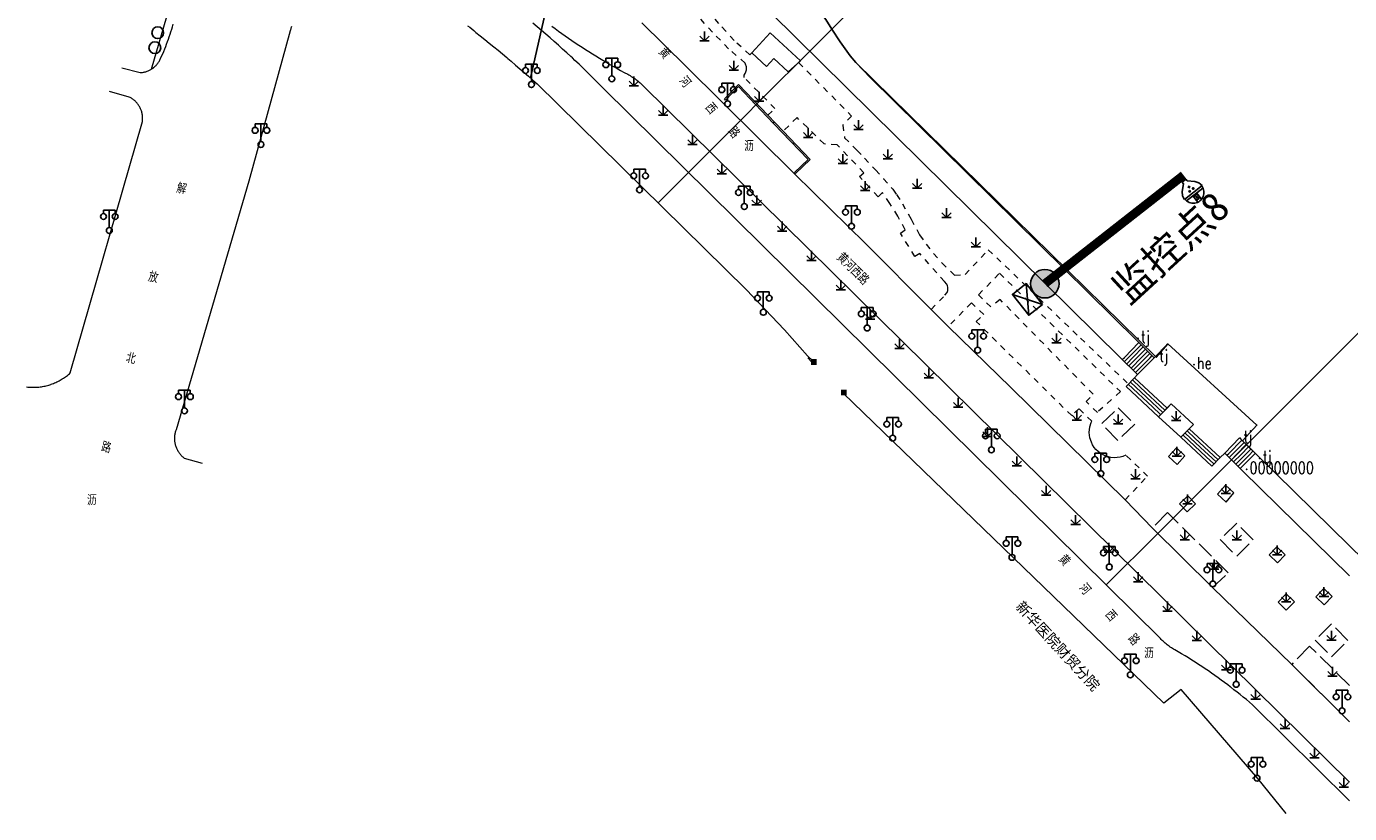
# Model space of a CAD drawing. Extents: x 39527407 to 39530665, y 3786466 to 3790957.
# Tile 95 of 113: x 39529107 to 39529333, y 3790007 to 3790141. Entities that reach past the tile are written whole.
import ezdxf
from ezdxf.enums import TextEntityAlignment as Align

# ---------------------------------------------------------------- set-up
doc = ezdxf.new("R2010")
doc.units = 0
doc.header["$PDSIZE"] = 0.2
doc.linetypes.add('X0', pattern=[4, 3, -1])
doc.linetypes.add('X6', pattern=[2, 1, -1])
doc.layers.get('0').update_dxf_attribs({"linetype": 'CONTINUOUS'})
for name, color, linetype in [('04-安保监控', 4, 'CONTINUOUS'), ('DLSS', 4, 'CONTINUOUS'), ('JCDL_DMX_F', 30, 'CONTINUOUS'), ('JCDL_JMDD_F', 231, 'CONTINUOUS'), ('JCDL_JMDX_F', 231, 'CONTINUOUS'), ('JCDL_JT_ZJ', 100, 'CONTINUOUS'), ('JCDL_JTD_F', 100, 'CONTINUOUS'), ('JMD', 6, 'CONTINUOUS'), ('SXSS', 5, 'CONTINUOUS'), ('ZBTZ', 3, 'CONTINUOUS'), ('zdh', 7, 'CONTINUOUS'), ('断面线', 2, 'CONTINUOUS'), ('水面监控', 7, 'CONTINUOUS')]:
    doc.layers.add(name, color=color, linetype=linetype)
for name, color, linetype, lineweight in [('JCDL_JMDX', 1, 'CONTINUOUS', 0), ('JCDL_ZBX', 3, 'CONTINUOUS', 0), ('JCDL_ZBX_F', 7, 'CONTINUOUS', 0), ('TEXTL_ZJ', 7, 'CONTINUOUS', 0)]:
    doc.layers.add(name, color=color, linetype=linetype, lineweight=lineweight)
doc.styles.add('HT', font='simhei.ttf')
doc.styles.add('HZ', font='rs', dxfattribs={"width": 0.8, "bigfont": 'hztxt'})
doc.styles.get("Standard").update_dxf_attribs({"font": 'txt', "width": 1.1})
doc.linetypes.add('10422', pattern='A,2,[150,AAA.SHX,S=1,R=0,X=0,Y=1],2,[177,AAA.SHX,S=1,R=0,X=0,Y=0.8],1e-09', length=4)
doc.linetypes.add('X35', pattern='A,2,[150,AAA.SHX,S=1,R=0,X=0,Y=1],2,[177,AAA.SHX,S=1,R=0,X=0,Y=0.8],1e-09', length=4)
doc.linetypes.add('X49', pattern='A,0,[5,symbolt.shx,S=1,R=0,X=0,Y=0],-10', length=10)
doc.linetypes.add('X67', pattern='A,1,[150,symbolx.shx,S=1,R=0,X=0,Y=1],2,[153,symbolx.shx,S=1,R=0,X=0,Y=0.8],2,[145,symbolx.shx,S=1,R=0,X=0,Y=0],0,[150,symbolx.shx,S=1,R=0,X=0,Y=1],2,[153,symbolx.shx,S=1,R=0,X=0,Y=0.8],2,[150,symbolx.shx,S=1,R=0,X=0,Y=1],0.5,-0.5,[146,symbolx.shx,S=1,R=0,X=0,Y=0],-0.5,0.5,[153,symbolx.shx,S=1,R=0,X=0,Y=0.8],1', length=12)

# ---------------------------------------------------------------- blocks, each defined once
blk = doc.blocks.new('5820000')
at = {"color": 0, "linetype": 'Continuous'}
blk.add_circle((0, 0), 1, dxfattribs=at)
blk = doc.blocks.new('9530003')
at = {"color": 0}
for p, q in [((-0.8, 0), (0.8, 0)), ((0, 0), (0, 1.6))]:
    blk.add_line(p, q, dxfattribs=at)
at = {"color": 0, "linetype": 'Continuous'}
for points in [[(0, 0), (-0.8, 0.8)], [(0, 0), (0.8, 0.8)]]:
    blk.add_lwpolyline(points, dxfattribs=at)
blk = doc.blocks.new('3521000')
at = {"color": 0}
for p, q in [((-1, 3.5), (1, 3.5)), ((0, 0.5), (0, 3.5))]:
    blk.add_line(p, q, dxfattribs=at)
at = {"color": 0, "linetype": 'Continuous', "flags": 128}
for points in [[(-1, 3.5), (-1, 2.9)], [(1, 3.5), (1, 2.9)]]:
    blk.add_lwpolyline(points, dxfattribs=at)
at = {"color": 0}
for centre in [(-1, 2.4), (1, 2.4), (0, 0)]:
    blk.add_circle(centre, 0.5, dxfattribs=at)
blk = doc.blocks.new('2360200')
at = {"color": 0, "const_width": 1}
blk.add_lwpolyline([(-0.5, 0), (0.5, 0)], dxfattribs=at)
blk = doc.blocks.new('A$C645879D4')
at = {"layer": '04-安保监控'}
h = blk.add_hatch(color=256, dxfattribs=at)
edge = h.paths.add_edge_path()
edge.add_arc((404, 404), 404, 0, 360)
blk.add_circle((404, 404), 404, dxfattribs=at)
blk = doc.blocks.new('A$C2CD672AE')
at = {"layer": '04-安保监控', "color": 6}
for p, q in [((0.34, 5.24), (0.1, 4.53)), ((1.14, 6.57), (0.34, 5.24)), ((3.16, 8.38), (1.14, 6.57)), ((3.16, 8.38), (3.16, 9.15)), ((3.16, 9.15), (4.84, 9.15)), ((4.84, 8.38), (4.84, 9.15)), ((4.84, 8.38), (6.85, 6.57)), ((6.85, 6.57), (7.66, 5.24)), ((7.66, 5.24), (7.9, 4.53)), ((0.1, 4.53), (0, 3.79)), ((0, 3.79), (8, 3.79)), ((0.31, 2.95), (7.69, 2.95)), ((3.16, 2.95), (3.16, 0.09)), ((4.84, 2.95), (4.84, 0.09)), ((7.9, 4.53), (8, 3.79))]:
    blk.add_line(p, q, dxfattribs=at)
for centre, major_axis, start_param, end_param in [((3.26, 4.93), (0.188, 0.188), 6.28318530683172, 12.5663706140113), ((4.02, 6.27), (0.188, 0.188), 3.141593, 9.424778), ((4.85, 4.94), (0.188, 0.188), 3.141593, 9.424778), ((4, 3.79), (2.68, 2.68), 2.356194, 5.497787), ((4, 1.71), (0.595, 0.595), 5.497787, 11.780972), ((4, 1.71), (0.161, 0.161), 5.497787, 11.780972)]:
    blk.add_ellipse(centre, major_axis=major_axis, ratio=1, start_param=start_param, end_param=end_param, dxfattribs=at)
for points in [[(3.03, 5.07), (3.49, 5.07), (2.99, 4.93), (3.52, 4.93)], [(3.03, 4.8), (3.49, 4.8), (2.99, 4.93), (3.52, 4.93)], [(3.12, 5.16), (3.39, 5.16), (3.03, 5.07), (3.49, 5.07)], [(3.12, 4.7), (3.39, 4.7), (3.03, 4.8), (3.49, 4.8)], [(3.26, 5.2), (3.26, 5.2), (3.12, 5.16), (3.39, 5.16)], [(3.26, 4.67), (3.26, 4.67), (3.12, 4.7), (3.39, 4.7)], [(3.79, 6.4), (4.25, 6.4), (3.76, 6.27), (4.29, 6.27)], [(3.79, 6.13), (4.25, 6.14), (3.76, 6.27), (4.29, 6.27)], [(3.89, 6.5), (4.16, 6.5), (3.79, 6.4), (4.25, 6.4)], [(3.89, 6.04), (4.16, 6.04), (3.79, 6.13), (4.25, 6.14)], [(4.02, 6.53), (4.02, 6.53), (3.89, 6.5), (4.16, 6.5)], [(4.02, 6), (4.02, 6), (3.89, 6.04), (4.16, 6.04)], [(4.62, 5.07), (5.08, 5.07), (4.59, 4.94), (5.12, 4.94)], [(4.62, 4.8), (5.09, 4.81), (4.59, 4.94), (5.12, 4.94)], [(4.72, 5.17), (4.99, 5.17), (4.62, 5.07), (5.08, 5.07)], [(4.72, 4.71), (4.99, 4.71), (4.62, 4.8), (5.09, 4.81)], [(4.85, 5.2), (4.85, 5.2), (4.72, 5.17), (4.99, 5.17)], [(4.86, 4.67), (4.86, 4.67), (4.72, 4.71), (4.99, 4.71)]]:
    blk.add_solid(points, dxfattribs=at)
blk = doc.blocks.new('A$C30C14BCC')
at = {"layer": '04-安保监控', "color": 2}
for p, q in [((0, 600), (400, 0)), ((0, 0), (400, 600))]:
    blk.add_line(p, q, dxfattribs=at)
at = {"layer": '04-安保监控', "color": 2, "ltscale": 12}
blk.add_lwpolyline([(0, 600), (400, 600), (400, 0), (0, 0)], close=True, dxfattribs=at)

msp = doc.modelspace()

# ---------------------------------------------------------------- linework, layer by layer
at = {"layer": 'DLSS', "linetype": 'X6', "lineweight": 0, "elevation": -38.58}
for points in [[(39529231.02466, 3790136.73335), (39529230.71902, 3790136.38304), (39529228.04512, 3790138.80283), (39529226.59751, 3790140.3869), (39529225.44626, 3790141.69471), (39529224.20543, 3790143.07729), (39529223.32129, 3790143.88005), (39529222.55635, 3790144.45266), (39529221.74601, 3790144.95899), (39529220.86799, 3790145.40789), (39529220.01234, 3790145.75901), (39529218.86996, 3790146.10699), (39529217.95058, 3790146.4065), (39529216.86103, 3790146.98264), (39529215.46088, 3790147.98945), (39529211.61325, 3790151.17638), (39529206.94999, 3790155.03889), (39529210.904, 3790159.89589), (39529201.48357, 3790166.8524), (39529192.26357, 3790173.6609), (39529183.84531, 3790179.87736), (39529174.024, 3790187.12989), (39529175.381, 3790189.3999)], [(39529233.792, 3790126.07722), (39529234.97693, 3790127.21483), (39529229.70675, 3790132.53671), (39529229.71299, 3790132.72707), (39529229.7625, 3790132.91963), (39529229.91953, 3790133.18782), (39529229.98515, 3790133.33948), (39529230.10663, 3790133.81662), (39529230.12057, 3790134.19363), (39529230.11023, 3790134.30904), (39529229.99025, 3790134.79951), (39529229.906, 3790134.9889), (39529227.06572, 3790137.41534), (39529224.34381, 3790140.26605), (39529222.33251, 3790142.43907)], [(39529239.01103, 3790135.06052), (39529248.032, 3790125.94489), (39529246.516, 3790124.4279), (39529246.84899, 3790122.2469), (39529248.95932, 3790120.10658), (39529250.24423, 3790118.76656), (39529252.10709, 3790116.77355), (39529253.45994, 3790115.28757), (39529255.069, 3790113.47589), (39529255.68947, 3790112.57532), (39529256.68449, 3790111.02223), (39529258.18029, 3790108.36723), (39529259.62485, 3790105.71392), (39529260.73774, 3790104.12018), (39529261.99014, 3790102.53021), (39529263.41664, 3790100.93061), (39529265.576, 3790098.84789), (39529267.38199, 3790098.9459), (39529271.306, 3790103.19389), (39529287.03927, 3790088.10791), (39529295.18622, 3790080.31405)], [(39529261.601, 3790093.0169), (39529263.9136, 3790095.42838), (39529264.28328, 3790095.90316), (39529264.40907, 3790096.24419), (39529264.43471, 3790096.81329), (39529264.38083, 3790097.05365), (39529264.27841, 3790097.30032), (39529263.86509, 3790097.76755), (39529259.64199, 3790102.5179), (39529258.789, 3790102.02089), (39529256.36574, 3790106.03055), (39529257.16272, 3790106.5851), (39529255.90893, 3790108.91119), (39529254.57293, 3790111.06381), (39529253.29999, 3790112.90689), (39529252.54, 3790112.17689), (39529249.396, 3790115.6319), (39529250.112, 3790116.30589), (39529245.557, 3790121.07989), (39529243.357, 3790121.1979), (39529238.757, 3790125.69589), (39529236.35436, 3790123.38691)], [(39529293.80999, 3790079.01989), (39529289.888, 3790075.4709), (39529287.96625, 3790077.31137), (39529289.17, 3790078.56789), (39529273.318, 3790094.7179), (39529271.71999, 3790093.43789), (39529269.643, 3790095.5049), (39529273.229, 3790099.1739), (39529293.80999, 3790079.01989)], [(39529294.603, 3790060.57989), (39529298.43999, 3790064.61589), (39529294.746, 3790068.2039), (39529294.20937, 3790067.98383), (39529293.75028, 3790067.8591), (39529293.25995, 3790067.78309), (39529292.78203, 3790067.76294), (39529292.20393, 3790067.81011), (39529291.7821, 3790067.89497), (39529291.22611, 3790068.07654), (39529290.33718, 3790068.56328), (39529290.03427, 3790068.80051), (39529289.656, 3790069.16589), (39529289.3601, 3790069.52646), (39529289.08327, 3790069.95268), (39529288.86881, 3790070.38677), (39529288.61888, 3790071.16804), (39529288.52065, 3790072.03169), (39529288.62678, 3790073.03958), (39529288.86192, 3790073.7691), (39529288.96499, 3790073.99489), (39529286.742, 3790076.10389), (39529285.516, 3790074.93189), (39529269.23799, 3790090.9739), (39529270.559, 3790092.15789), (39529268.43399, 3790094.12789), (39529264.508, 3790090.1009)]]:
    msp.add_lwpolyline(points, dxfattribs=at)
at = {"layer": 'DLSS', "linetype": 'Continuous', "lineweight": 20, "elevation": -38.58}
for points in [[(39529123.76, 3790134.14289), (39529126.84893, 3790133.34753), (39529126.98787, 3790133.35614), (39529127.1264, 3790133.36996), (39529127.26436, 3790133.38858), (39529127.40159, 3790133.41197), (39529127.53793, 3790133.44011), (39529127.67321, 3790133.47296), (39529127.80728, 3790133.51048), (39529127.93996, 3790133.55262), (39529128.07109, 3790133.59934), (39529128.20053, 3790133.65058), (39529128.32812, 3790133.70628), (39529128.4537, 3790133.76637), (39529128.57712, 3790133.83077), (39529128.69823, 3790133.89942), (39529128.81688, 3790133.97222), (39529128.93295, 3790134.0491), (39529129.04627, 3790134.12995), (39529129.128, 3790134.19257), (39529129.15673, 3790134.21469), (39529129.26418, 3790134.3032), (39529129.36849, 3790134.39539), (39529129.46955, 3790134.49114), (39529129.56722, 3790134.59033), (39529129.6614, 3790134.69285), (39529129.75197, 3790134.79858), (39529129.83881, 3790134.90738), (39529129.92183, 3790135.01913), (39529130.00093, 3790135.13369), (39529130.076, 3790135.25093), (39529130.14697, 3790135.37069), (39529130.21374, 3790135.49285), (39529130.27623, 3790135.61725), (39529130.334, 3790135.7439), (39529130.51722, 3790136.15069), (39529130.6956, 3790136.55963), (39529130.86948, 3790136.9705), (39529131.03885, 3790137.38326), (39529131.20368, 3790137.79784), (39529131.36396, 3790138.21421), (39529131.51966, 3790138.63231), (39529131.67077, 3790139.05209), (39529131.81727, 3790139.4735), (39529131.95914, 3790139.8965), (39529132.09637, 3790140.32102), (39529132.22893, 3790140.74702), (39529132.35681, 3790141.17445), (39529132.48, 3790141.60326)], [(39529137.488, 3790066.7629), (39529134.383, 3790067.64789), (39529134.27186, 3790067.73971), (39529134.16407, 3790067.83546), (39529134.05951, 3790067.93472), (39529133.95828, 3790068.03739), (39529133.86051, 3790068.14334), (39529133.76629, 3790068.25247), (39529133.67574, 3790068.36465), (39529133.58894, 3790068.47977), (39529133.50599, 3790068.59769), (39529133.42699, 3790068.7183), (39529133.35202, 3790068.84145), (39529133.28117, 3790068.967), (39529133.2145, 3790069.09484), (39529133.1521, 3790069.22481), (39529133.09403, 3790069.35677), (39529133.04035, 3790069.49058), (39529132.99112, 3790069.62609), (39529132.94641, 3790069.76315), (39529132.90625, 3790069.90161), (39529132.87069, 3790070.04133), (39529132.83977, 3790070.18215), (39529132.82299, 3790070.27189), (39529132.81352, 3790070.32392), (39529132.79197, 3790070.46647), (39529132.77515, 3790070.60966), (39529132.76307, 3790070.75333), (39529132.75575, 3790070.89731), (39529132.75319, 3790071.04146), (39529132.75541, 3790071.18562), (39529132.76238, 3790071.32962), (39529132.77411, 3790071.47332), (39529132.79059, 3790071.61655), (39529132.8118, 3790071.75915), (39529132.83771, 3790071.90098), (39529132.86829, 3790072.04187), (39529132.90351, 3790072.18168), (39529132.94334, 3790072.32024), (39529132.98773, 3790072.45741), (39529133.037, 3790072.59289), (39529145.445, 3790114.90589), (39529152.49199, 3790140.51889), (39529152.52342, 3790140.66987), (39529152.56064, 3790140.81954), (39529152.60317, 3790140.96779), (39529152.65095, 3790141.11443), (39529152.70391, 3790141.25928)], [(39529182.62684, 3790141.34376), (39529182.98221, 3790141.06653), (39529183.33414, 3790140.78495), (39529183.68258, 3790140.49906), (39529184.02717, 3790140.20855), (39529184.79198, 3790139.60459), (39529185.55385, 3790138.99695), (39529186.31302, 3790138.38593), (39529187.06946, 3790137.77152), (39529187.82315, 3790137.15376), (39529188.57408, 3790136.53264), (39529189.32224, 3790135.90818), (39529189.48044, 3790135.77493), (39529190.06761, 3790135.2804), (39529190.81017, 3790134.6493), (39529191.54992, 3790134.0149), (39529192.28683, 3790133.37721), (39529193.0209, 3790132.73625), (39529193.7521, 3790132.09202), (39529194.48018, 3790131.44427), (39529230.09627, 3790096.39935), (39529236.60328, 3790089.52452), (39529240.50558, 3790085.11036)], [(39529332.843, 3790022.76391), (39529323.00999, 3790032.56489), (39529309.502, 3790045.6749), (39529299.286, 3790055.78089), (39529294.603, 3790060.57989), (39529275.15314, 3790079.7061), (39529264.508, 3790090.1009), (39529261.601, 3790093.0169), (39529250.3769, 3790104.22222), (39529238.343, 3790116.07789), (39529225.888, 3790128.4189), (39529219.86, 3790134.38589), (39529212.282, 3790141.8129)], [(39529107.49381, 3790079.8217), (39529107.70502, 3790079.79771), (39529107.91676, 3790079.77891), (39529108.12887, 3790079.76491), (39529108.34125, 3790079.75573), (39529108.55378, 3790079.75136), (39529108.76635, 3790079.75181), (39529108.97886, 3790079.75708), (39529109.19119, 3790079.76717), (39529109.40324, 3790079.78207), (39529109.6149, 3790079.80177), (39529109.82606, 3790079.82626), (39529110.03661, 3790079.85554), (39529110.24644, 3790079.88958), (39529110.45545, 3790079.92837), (39529110.66352, 3790079.97188), (39529110.87055, 3790080.02011), (39529111.07643, 3790080.07301), (39529111.28107, 3790080.13057), (39529111.48434, 3790080.19275), (39529111.639, 3790080.24389), (39529111.68616, 3790080.25953), (39529111.88641, 3790080.33086), (39529112.08498, 3790080.40671), (39529112.28179, 3790080.48705), (39529112.47673, 3790080.57182), (39529112.6697, 3790080.661), (39529112.86059, 3790080.75452), (39529113.04932, 3790080.85235), (39529113.23577, 3790080.95443), (39529113.41987, 3790081.06072), (39529113.60151, 3790081.17115), (39529113.7806, 3790081.28566), (39529113.95705, 3790081.40421), (39529114.13076, 3790081.52673), (39529114.30165, 3790081.65316), (39529114.46964, 3790081.78342), (39529114.63462, 3790081.91747), (39529114.79653, 3790082.05521), (39529114.955, 3790082.19689), (39529127.25, 3790125.01088), (39529127.26627, 3790125.15065), (39529127.27728, 3790125.29093), (39529127.28344, 3790125.4315), (39529127.28473, 3790125.57221), (39529127.28115, 3790125.71288), (39529127.27271, 3790125.85333), (39529127.25941, 3790125.99342), (39529127.24127, 3790126.13295), (39529127.21832, 3790126.27178), (39529127.19058, 3790126.40973), (39529127.15808, 3790126.54664), (39529127.12086, 3790126.68234), (39529127.07898, 3790126.81667), (39529127.03247, 3790126.94947), (39529127.02379, 3790126.97158), (39529126.98139, 3790127.08059), (39529126.92581, 3790127.20986), (39529126.86578, 3790127.33712), (39529126.80139, 3790127.46224), (39529126.73272, 3790127.58505), (39529126.65983, 3790127.70542), (39529126.58282, 3790127.82318), (39529126.50179, 3790127.93822), (39529126.41682, 3790128.05038), (39529126.32802, 3790128.15954), (39529126.2355, 3790128.26555), (39529126.13937, 3790128.36831), (39529126.03974, 3790128.46767), (39529125.93673, 3790128.56353), (39529125.83047, 3790128.65577), (39529125.72108, 3790128.74428), (39529125.60869, 3790128.82895), (39529125.49344, 3790128.90968), (39529125.37547, 3790128.98638), (39529125.25491, 3790129.05894), (39529125.13192, 3790129.1273), (39529125.00645, 3790129.19099), (39529121.65249, 3790130.1569)], [(39529322.07765, 3790007.15389), (39529317.20799, 3790013.12989), (39529304.153, 3790028.30689), (39529301.18601, 3790025.9629), (39529246.62042, 3790078.75191)]]:
    msp.add_lwpolyline(points, dxfattribs=at)
at = {"layer": 'DLSS', "linetype": 'Continuous', "lineweight": 0, "elevation": -38.58}
for points in [[(39529332.843, 3790009.29474), (39529316.31, 3790025.69289), (39529315.79394, 3790026.12949), (39529315.27436, 3790026.56189), (39529314.75155, 3790026.99038), (39529314.22555, 3790027.41495), (39529313.69638, 3790027.83556), (39529313.16408, 3790028.2522), (39529312.62867, 3790028.66484), (39529312.51, 3790028.7549), (39529312.09018, 3790029.07345), (39529311.54865, 3790029.47802), (39529311.0041, 3790029.87853), (39529310.45656, 3790030.27494), (39529309.90608, 3790030.66724), (39529309.35267, 3790031.0554), (39529308.79636, 3790031.43941), (39529308.2372, 3790031.81924), (39529307.67521, 3790032.19487), (39529307.11041, 3790032.56628), (39529306.54286, 3790032.93345), (39529305.97256, 3790033.29636), (39529305.39957, 3790033.65498), (39529304.8239, 3790034.0093), (39529304.2456, 3790034.3593), (39529303.66469, 3790034.70496), (39529303.08099, 3790035.04589), (39529302.88642, 3790035.15578), (39529302.69467, 3790035.27054), (39529302.50564, 3790035.38972), (39529302.31943, 3790035.51325), (39529302.13614, 3790035.64109), (39529301.95586, 3790035.77314), (39529301.81562, 3790035.88097), (39529301.77871, 3790035.90934), (39529301.60476, 3790036.04963), (39529301.43413, 3790036.19392), (39529301.26688, 3790036.34213), (39529301.10313, 3790036.49419), (39529300.94295, 3790036.65001), (39529300.78644, 3790036.80951), (39529300.63399, 3790036.97289), (39529205.716, 3790130.7309), (39529205.04238, 3790131.41273), (39529204.36465, 3790132.09049), (39529203.68316, 3790132.76445), (39529202.99791, 3790133.4346), (39529202.30894, 3790134.10091), (39529201.61626, 3790134.76338), (39529200.91989, 3790135.42197), (39529200.469, 3790135.84389), (39529200.21987, 3790136.07666), (39529199.5162, 3790136.72744), (39529198.80891, 3790137.37428), (39529198.09803, 3790138.01717), (39529197.38356, 3790138.65608), (39529196.66555, 3790139.291), (39529195.94401, 3790139.9219), (39529195.21896, 3790140.54877), (39529194.49042, 3790141.17158), (39529193.75842, 3790141.79032)], [(39529196.99576, 3790141.25097), (39529197.55551, 3790140.83824), (39529198.11802, 3790140.42928), (39529198.68327, 3790140.02413), (39529199.25123, 3790139.62278), (39529199.82189, 3790139.22527), (39529200.3952, 3790138.83161), (39529200.97116, 3790138.44181), (39529201.54972, 3790138.0559), (39529202.13087, 3790137.67389), (39529202.71457, 3790137.29581), (39529203.30081, 3790136.92165), (39529203.88955, 3790136.55146), (39529204.48077, 3790136.18523), (39529205.07444, 3790135.82299), (39529205.67054, 3790135.46476), (39529206.26903, 3790135.11054), (39529206.86989, 3790134.76036), (39529207.4731, 3790134.41424), (39529208.07862, 3790134.07217), (39529208.68643, 3790133.7342), (39529209.2965, 3790133.40032), (39529209.90899, 3790133.0709), (39529210.1141, 3790132.95758), (39529210.31653, 3790132.83953), (39529210.5164, 3790132.7172), (39529210.7136, 3790132.59062), (39529210.90806, 3790132.45985), (39529211.09968, 3790132.32497), (39529211.28838, 3790132.18602), (39529211.38495, 3790132.11193), (39529211.47406, 3790132.04307), (39529211.65665, 3790131.89619), (39529211.83606, 3790131.74544), (39529212.01221, 3790131.5909), (39529212.18501, 3790131.43262), (39529212.3544, 3790131.2707), (39529212.51999, 3790131.1049), (39529332.843, 3790012.50565)]]:
    msp.add_lwpolyline(points, dxfattribs=at)
at = {"layer": 'JCDL_DMX_F', "color": 3, "linetype": 'X35', "lineweight": 0, "elevation": -38.58}
for points in [[(39529234.31986, 3790143.52266), (39529234.349, 3790143.49389), (39529293.76292, 3790084.85669)], [(39529332.843, 3790047.61559), (39529314.60558, 3790065.54108)]]:
    msp.add_lwpolyline(points, dxfattribs=at)
at = {"layer": 'JCDL_JMDX', "color": 6, "linetype": 'X67', "lineweight": 0, "elevation": -38.58}
for points in [[(39529296.602, 3790087.7349), (39529251.269, 3790132.48889), (39529248.77, 3790135.07789), (39529247.81199, 3790136.1829), (39529246.08, 3790138.58789), (39529243.646, 3790142.3979), (39529242.643, 3790143.6559), (39529227.28099, 3790157.81989), (39529224.831, 3790159.6409), (39529224.5414, 3790159.74191), (39529224.25382, 3790159.84856), (39529223.9682, 3790159.96037), (39529223.68466, 3790160.07732), (39529223.40326, 3790160.19936), (39529223.374, 3790160.2129), (39529223.12411, 3790160.32645), (39529222.8473, 3790160.45855), (39529222.57291, 3790160.59562), (39529222.30104, 3790160.73762), (39529222.032, 3790160.88489), (39529219.59899, 3790162.5439), (39529211.551, 3790169.0429), (39529173.62366, 3790195.22921)], [(39529332.843, 3790052.77142), (39529317.14, 3790068.11036)]]:
    msp.add_lwpolyline(points, dxfattribs=at)
at = {"layer": 'JCDL_JMDX', "color": 6, "linetype": 'Continuous', "lineweight": 0, "elevation": -38.58}
for points in [[(39529238.47789, 3790116.16457), (39529240.976, 3790118.56589), (39529236.35436, 3790123.38691), (39529233.792, 3790126.07722), (39529228.773, 3790131.32489), (39529226.36, 3790128.85889)], [(39529294.49087, 3790084.84847), (39529296.97506, 3790087.3669)], [(39529241.44026, 3790084.23926), (39529240.52377, 3790085.13432)], [(39529295.21882, 3790084.84025), (39529297.34813, 3790086.9989)], [(39529295.94678, 3790084.83202), (39529297.7212, 3790086.6309)], [(39529296.67473, 3790084.8238), (39529298.09427, 3790086.2629)], [(39529297.40268, 3790084.81558), (39529298.46734, 3790085.8949)], [(39529298.13063, 3790084.80736), (39529298.8404, 3790085.52691)], [(39529298.85859, 3790084.79913), (39529299.21347, 3790085.15891)], [(39529294.13634, 3790084.48835), (39529294.49087, 3790084.84847)], [(39529294.50976, 3790084.12), (39529295.21882, 3790084.84025)], [(39529294.88318, 3790083.75166), (39529295.94678, 3790084.83202)], [(39529295.2566, 3790083.38331), (39529296.67473, 3790084.8238)], [(39529295.63002, 3790083.01497), (39529297.40268, 3790084.81558)], [(39529296.00344, 3790082.64662), (39529298.13063, 3790084.80736)], [(39529296.37686, 3790082.27828), (39529298.85859, 3790084.79913)], [(39529298.27145, 3790078.06251), (39529295.50834, 3790080.64272)], [(39529297.25469, 3790079.72483), (39529295.87313, 3790081.01493)], [(39529300.30499, 3790074.73789), (39529294.77876, 3790079.8983)], [(39529299.28822, 3790076.4002), (39529295.14355, 3790080.27051)], [(39529301.40006, 3790075.85384), (39529297.25469, 3790079.72483)], [(39529301.03504, 3790075.48185), (39529298.27145, 3790078.06251)], [(39529300.67002, 3790075.10987), (39529299.28822, 3790076.4002)], [(39529308.43485, 3790067.93264), (39529304.48854, 3790071.60472)], [(39529307.47271, 3790069.51939), (39529304.84184, 3790071.96744)], [(39529306.51058, 3790071.10614), (39529305.19514, 3790072.33016)], [(39529309.39699, 3790066.3459), (39529304.13524, 3790071.242)], [(39529310.46107, 3790067.41714), (39529306.51058, 3790071.10614)], [(39529310.10638, 3790067.06006), (39529307.47271, 3790069.51939)], [(39529312.27701, 3790068.49618), (39529314.4946, 3790070.74433)], [(39529312.97172, 3790068.44106), (39529314.87251, 3790070.36805)], [(39529313.66644, 3790068.38595), (39529315.25043, 3790069.99177)], [(39529314.36115, 3790068.33083), (39529315.62834, 3790069.61549)], [(39529315.05586, 3790068.27571), (39529316.00626, 3790069.2392)], [(39529309.75168, 3790066.70298), (39529308.43485, 3790067.93264)], [(39529311.96021, 3790068.17502), (39529312.27701, 3790068.49618)], [(39529312.33812, 3790067.79874), (39529312.97172, 3790068.44106)], [(39529312.71603, 3790067.42246), (39529313.66644, 3790068.38595)], [(39529313.09394, 3790067.04619), (39529314.36115, 3790068.33083)], [(39529313.47185, 3790066.66991), (39529315.05586, 3790068.27571)], [(39529313.84976, 3790066.29363), (39529315.75057, 3790068.22059)], [(39529314.22767, 3790065.91735), (39529316.44529, 3790068.16548)], [(39529315.75057, 3790068.22059), (39529316.38417, 3790068.86292)], [(39529316.44529, 3790068.16548), (39529316.76208, 3790068.48664)]]:
    msp.add_lwpolyline(points, dxfattribs=at)
at = {"layer": 'JCDL_JMDX_F', "linetype": 'Continuous', "lineweight": 0, "elevation": -38.58}
for points in [[(39529238.30464, 3790116.34481), (39529240.62276, 3790118.5731), (39529236.17361, 3790123.2142), (39529233.61115, 3790125.90461), (39529228.77095, 3790130.96533), (39529226.53869, 3790128.68404)], [(39529228.10847, 3790130.64575), (39529228.28715, 3790130.47091)], [(39529226.53869, 3790128.68404), (39529226.36, 3790128.85889)], [(39529231.49796, 3790128.47578), (39529231.31729, 3790128.30298)], [(39529234.87729, 3790124.93774), (39529234.69626, 3790124.76532)], [(39529238.25806, 3790121.40108), (39529238.07759, 3790121.22807)], [(39529240.28023, 3790117.89708), (39529240.10698, 3790118.07731)], [(39529238.30464, 3790116.34481), (39529238.47789, 3790116.16457)], [(39529296.602, 3790087.7349), (39529299.58654, 3790084.79091)], [(39529299.58654, 3790084.79091), (39529301.902, 3790087.14289)], [(39529301.902, 3790087.14289), (39529317.058, 3790073.30989)], [(39529241.26559, 3790084.06041), (39529240.55173, 3790084.75757)], [(39529240.98201, 3790084.68679), (39529240.80734, 3790084.50794)], [(39529293.76292, 3790084.85669), (39529296.75028, 3790081.90993)], [(39529296.75028, 3790081.90993), (39529299.58654, 3790084.79091)], [(39529296.23792, 3790081.38714), (39529294.77876, 3790079.8983)], [(39529296.23792, 3790081.38714), (39529296.75028, 3790081.90993)], [(39529301.76508, 3790076.22582), (39529296.23792, 3790081.38714)], [(39529246.62042, 3790078.75191), (39529246.79699, 3790078.9289)], [(39529301.76508, 3790076.22582), (39529300.30499, 3790074.73789)], [(39529302.46067, 3790076.93468), (39529301.76508, 3790076.22582)], [(39529306.27738, 3790073.44125), (39529302.46067, 3790076.93468)], [(39529305.54844, 3790072.69289), (39529304.13524, 3790071.242)], [(39529305.54844, 3790072.69289), (39529306.27738, 3790073.44125)], [(39529310.81576, 3790067.77422), (39529305.54844, 3790072.69289)], [(39529317.058, 3790073.30989), (39529314.61079, 3790070.62864)], [(39529255.55004, 3790070.00058), (39529255.573, 3790070.02289)], [(39529314.11668, 3790071.12061), (39529311.5823, 3790068.5513)], [(39529314.61079, 3790070.62864), (39529314.11668, 3790071.12061)], [(39529317.14, 3790068.11036), (39529314.11668, 3790071.12061)], [(39529310.81576, 3790067.77422), (39529309.39699, 3790066.3459)], [(39529311.5823, 3790068.5513), (39529310.81576, 3790067.77422)], [(39529314.60558, 3790065.54108), (39529311.5823, 3790068.5513)], [(39529316.48899, 3790013.27481), (39529316.29636, 3790013.11545)]]:
    msp.add_lwpolyline(points, dxfattribs=at)
at = {"layer": 'JCDL_ZBX', "color": 114, "linetype": 'X49', "lineweight": 0, "true_color": 0x009944, "elevation": -38.58}
msp.add_lwpolyline([(39529128.77736, 3790133.94797), (39529132.68, 3790147.44189)], dxfattribs=at)
at = {"layer": 'JCDL_ZBX', "color": 114, "linetype": 'Continuous', "lineweight": 0, "true_color": 0x009944, "elevation": -38.58}
msp.add_lwpolyline([(39529302.46067, 3790076.93468), (39529306.27738, 3790073.44125), (39529304.13524, 3790071.242), (39529300.30499, 3790074.73789), (39529302.46067, 3790076.93468)], dxfattribs=at)
at = {"layer": 'JCDL_ZBX_F', "color": 114, "linetype": 'X0', "lineweight": 0, "true_color": 0x009944, "elevation": -38.58}
for points in [[(39529290.63399, 3790073.56189), (39529293.44942, 3790076.24763), (39529296.25115, 3790073.44626), (39529293.368, 3790070.69589), (39529290.63399, 3790073.56189)], [(39529302.017, 3790067.9719), (39529303.37513, 3790069.43565), (39529304.8073, 3790068.06105), (39529303.472, 3790066.62189), (39529302.017, 3790067.9719)], [(39529310.329, 3790061.55789), (39529311.83764, 3790060.18618), (39529313.14845, 3790061.79901), (39529311.704, 3790063.09289), (39529310.329, 3790061.55789)], [(39529303.86199, 3790059.88689), (39529305.27808, 3790061.29052), (39529306.63009, 3790059.92652), (39529305.21399, 3790058.52289), (39529303.86199, 3790059.88689)], [(39529309.502, 3790045.6749), (39529312.196, 3790048.15289), (39529301.824, 3790058.42389), (39529299.286, 3790055.78089)], [(39529310.80842, 3790053.81209), (39529313.62542, 3790050.96309), (39529316.454, 3790053.75989), (39529313.64159, 3790056.60424), (39529310.80842, 3790053.81209)], [(39529319.13899, 3790051.19689), (39529320.46941, 3790052.59349), (39529321.88342, 3790051.24648), (39529320.553, 3790049.84989), (39529319.13899, 3790051.19689)], [(39529320.672, 3790043.17689), (39529322.06199, 3790041.8019), (39529323.44066, 3790043.1956), (39529322.05066, 3790044.5706), (39529320.672, 3790043.17689)], [(39529328.50899, 3790042.7269), (39529329.87583, 3790044.13682), (39529328.46883, 3790045.50081), (39529327.102, 3790044.09089), (39529328.50899, 3790042.7269)], [(39529332.5591, 3790036.63119), (39529329.76211, 3790039.44619), (39529327.00149, 3790036.70324), (39529329.77599, 3790033.86589), (39529332.5591, 3790036.63119)], [(39529332.843, 3790028.98212), (39529326.01923, 3790035.68748), (39529323.00999, 3790032.56489), (39529332.843, 3790022.76391)]]:
    msp.add_lwpolyline(points, dxfattribs=at)
at = {"layer": 'JMD', "color": 6, "linetype": 'Continuous', "lineweight": 0, "elevation": -38.58}
msp.add_lwpolyline([(39529233.53899, 3790134.41088), (39529231.02466, 3790136.73335), (39529234.162, 3790140.12989), (39529239.33797, 3790135.34892), (39529237.226, 3790133.4859), (39529234.77542, 3790135.74947), (39529233.53899, 3790134.41088)], dxfattribs=at)
at = {"layer": 'SXSS', "linetype": '10422', "flags": 128}
msp.add_lwpolyline([(39529173.62367, 3790195.22921), (39529203.01161, 3790174.93878), (39529211.551, 3790169.0429), (39529219.59899, 3790162.5439), (39529222.57291, 3790160.59562), (39529223.374, 3790160.2129), (39529223.9682, 3790159.96037), (39529224.5414, 3790159.74191), (39529227.28099, 3790157.81989), (39529242.643, 3790143.6559), (39529243.646, 3790142.3979), (39529244.68173, 3790140.77665), (39529246.08, 3790138.58789), (39529247.81199, 3790136.1829), (39529248.77, 3790135.07789), (39529299.915, 3790084.89489), (39529301.902, 3790087.14289), (39529317.058, 3790073.30989), (39529314.61079, 3790070.62864), (39529315.28423, 3790069.95811), (39529317.14, 3790068.11036), (39529332.843, 3790052.77142), (39529379.54322, 3790007.15389), (39529386.80516, 3790000.06032), (39529392.43, 3789994.56589), (39529403.3176, 3789983.1891), (39529419.761, 3789966.00689), (39529444.323, 3789936.13689), (39529450.59899, 3789929.85189), (39529451.77073, 3789929.30976), (39529452.77687, 3789928.72812), (39529453.92938, 3789927.89828), (39529455.17092, 3789926.7693), (39529455.60711, 3789926.29309), (39529456.25784, 3789925.49079), (39529456.63377, 3789924.9657), (39529456.84444, 3789924.64048), (39529457.59651, 3789923.28624), (39529458.05629, 3789922.21891), (39529458.34538, 3789921.36236), (39529458.65875, 3789920.10987), (39529458.84899, 3789918.83289), (39529461.11099, 3789914.74089), (39529508.35041, 3789851.43378), (39529517.424, 3789838.86689), (39529520.174, 3789840.75789), (39529532.226, 3789824.15789), (39529529.77252, 3789822.27113), (39529532.28194, 3789818.67206), (39529541.916, 3789805.65489), (39529579.24899, 3789759.1439), (39529639.23, 3789689.51289), (39529647.79899, 3789683.5849), (39529668.05299, 3789659.79689), (39529669.682, 3789658.8579), (39529671.21899, 3789658.55189), (39529672.701, 3789656.2599)], dxfattribs=at)
at = {"layer": 'zdh'}
for p in [(39529296.811, 3790088.09389, -2.13), (39529299.915, 3790084.89489, -0.07), (39529306.34, 3790083.62089, -0.11), (39529314.252, 3790071.06589, -0.179), (39529317.549, 3790067.67589, -2), (39529315.298, 3790065.79089, -1.879)]:
    msp.add_point(p, dxfattribs=at)
at = {"layer": '断面线', "color": 1, "elevation": -38.58, "flags": 128}
for points in [[(39529193.33807, 3790132.4593), (39529198.24324, 3790153.9994), (39529201.21527, 3790167.05052), (39529202.05371, 3790170.73234), (39529203.01161, 3790174.93878), (39529203.13853, 3790175.49615), (39529205.26105, 3790184.81675), (39529207.5062, 3790194.67592), (39529209.78788, 3790204.69547), (39529212.02555, 3790214.52175), (39529214.26703, 3790224.36476), (39529216.96899, 3790236.22991), (39529219.11342, 3790245.64677), (39529219.22733, 3790246.14698), (39529221.34857, 3790255.462), (39529222.06901, 3790258.62567), (39529222.31602, 3790259.71036), (39529222.48791, 3790260.46518), (39529224.75467, 3790270.41921), (39529227.32469, 3790281.70497)], [(39529215.07057, 3790111.18409), (39529229.11587, 3790125.22057), (39529233.0542, 3790129.15642), (39529240.91573, 3790137.01301), (39529244.68173, 3790140.77665), (39529244.89947, 3790140.99425), (39529251.81771, 3790147.90815), (39529258.71167, 3790154.79778), (39529266.37572, 3790162.45701), (39529274.0184, 3790170.09489), (39529280.73853, 3790176.8108), (39529289.50704, 3790185.5738), (39529289.68984, 3790185.75649), (39529294.59823, 3790190.66179), (39529295.50421, 3790191.56721), (39529295.89956, 3790191.96231), (39529302.3374, 3790198.3961), (39529307.96633, 3790204.0215)], [(39529291.40259, 3790046.09147), (39529300.19667, 3790054.88002), (39529312.73154, 3790067.40702), (39529315.28423, 3790069.95811), (39529315.5784, 3790070.25209), (39529322.73686, 3790077.40605), (39529330.14734, 3790084.81189), (39529336.70606, 3790091.36649), (39529344.47674, 3790099.13228), (39529351.4227, 3790106.07388), (39529357.20541, 3790111.85296), (39529357.71403, 3790112.38904), (39529366.32676, 3790120.96858), (39529367.15651, 3790121.79781), (39529373.56731, 3790128.20458), (39529378.00654, 3790132.64102)]]:
    msp.add_lwpolyline(points, dxfattribs=at)
at = {"layer": '水面监控', "color": 6, "const_width": 1.5, "elevation": -38.58}
msp.add_lwpolyline([(39529304.56878, 3790115.88164), (39529280.9442, 3790097.39168)], dxfattribs=at)

# ---------------------------------------------------------------- block references
at = {"layer": 'JCDL_JMDD_F'}
for name, p in [('3521000', (39529193.49599, 3790131.31689, -38.58)), ('3521000', (39529207.19099, 3790132.29989, -38.58)), ('3521000', (39529226.915, 3790128.04789, -38.58)), ('3521000', (39529147.431, 3790121.11889, -38.58)), ('3521000', (39529211.92199, 3790113.38389, -38.58)), ('3521000', (39529229.759, 3790110.53589, -38.58)), ('3521000', (39529121.60674, 3790106.44667, -38.58)), ('3521000', (39529248.005, 3790107.17889, -38.58)), ('3521000', (39529232.99899, 3790092.5349, -38.58)), ('3521000', (39529250.69, 3790089.85689, -38.58)), ('3521000', (39529269.50499, 3790086.06989, -38.58)), ('2360200', (39529241.6023, 3790084.06618, -38.58)), ('3521000', (39529134.39899, 3790075.75189, -38.58)), ('2360200', (39529246.7105, 3790078.86023, -38.58)), ('3521000', (39529255.033, 3790071.0879, -38.58)), ('3521000', (39529271.83999, 3790069.09989, -38.58)), ('3521000', (39529290.473, 3790065.04589, -38.58)), ('3521000', (39529275.358, 3790050.78189, -38.58)), ('3521000', (39529291.91999, 3790049.1479, -38.58)), ('3521000', (39529309.56699, 3790046.25889, -38.58)), ('3521000', (39529295.51, 3790030.7849, -38.58)), ('3521000', (39529313.53699, 3790029.1589, -38.58)), ('3521000', (39529331.56699, 3790024.6409, -38.58)), ('3521000', (39529317.09199, 3790013.17089, -38.58))]:
    msp.add_blockref(name, p, dxfattribs=at)
at = {"layer": 'JCDL_JTD_F'}
for p in [(39529129.85699, 3790140.14689, -38.58), (39529129.362, 3790137.59289, -38.58)]:
    msp.add_blockref('5820000', p, dxfattribs=at)
at = {"layer": 'ZBTZ'}
for p in [(39529222.95953, 3790138.74082, -38.58), (39529227.95879, 3790133.74158, -38.58), (39529210.93611, 3790131.10131, -38.58), (39529232.29138, 3790128.47567, -38.58), (39529215.93532, 3790126.1021, -38.58), (39529240.61636, 3790122.32476, -38.58), (39529249.19281, 3790123.67938, -38.58), (39529220.93458, 3790121.10285, -38.58), (39529246.54895, 3790117.85884, -38.58), (39529254.19207, 3790118.68012, -38.58), (39529225.93381, 3790116.10361, -38.58), (39529250.3482, 3790113.25959, -38.58), (39529259.19132, 3790113.68087, -38.58), (39529231.8664, 3790110.83769, -38.58), (39529264.19057, 3790108.68162, -38.58), (39529236.19898, 3790106.37178, -38.58), (39529269.1898, 3790103.68239, -38.58), (39529241.19823, 3790101.37253, -38.58), (39529246.19748, 3790096.37328, -38.58), (39529251.19673, 3790091.37403, -38.58), (39529256.19598, 3790086.37478, -38.58), (39529282.95431, 3790087.32239, -38.58), (39529261.19523, 3790081.37553, -38.58), (39529266.19446, 3790076.3763, -38.58), (39529286.37725, 3790074.18164, -38.58), (39529293.44255, 3790073.50409, -38.58), (39529303.29359, 3790074.08829, -38.58), (39529271.19371, 3790071.37705, -38.58), (39529303.42358, 3790068.02879, -38.58), (39529276.19293, 3790066.37783, -38.58), (39529296.37575, 3790064.18314, -38.58), (39529281.19218, 3790061.37858, -38.58), (39529311.75514, 3790061.66369, -38.58), (39529305.24603, 3790059.90669, -38.58), (39529286.19143, 3790056.37933, -38.58), (39529304.76741, 3790053.79981, -38.58), (39529313.63121, 3790053.78599, -38.58), (39529291.85735, 3790051.64674, -38.58), (39529320.51121, 3790051.22169, -38.58), (39529309.76666, 3790048.80056, -38.58), (39529296.8566, 3790046.64749, -38.58), (39529322.05638, 3790043.18629, -38.58), (39529328.48896, 3790044.11389, -38.58), (39529301.85585, 3790041.64824, -38.58), (39529306.8551, 3790036.64899, -38.58), (39529329.769, 3790036.65609, -38.58), (39529311.85435, 3790031.64974, -38.58), (39529329.9265, 3790030.55689, -38.58), (39529316.85359, 3790026.6505, -38.58), (39529321.85284, 3790021.65125, -38.58), (39529326.85205, 3790016.65204, -38.58), (39529331.8513, 3790011.65279, -38.58)]:
    msp.add_blockref('9530003', p, dxfattribs=at)
at = {"layer": '水面监控', "color": 6}
for name, p, xscale, yscale, zscale, rotation in [('A$C2CD672AE', (39529305.83769, 3790110.30757, -38.58), 0.479999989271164, 0.4800000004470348, 0.4800000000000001, 38.04879157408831), ('A$C645879D4', (39529284.34444, 3790096.97712, -38.58), 0.005999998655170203, 0.005999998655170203, 0.006, 128.0487915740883), ('A$C30C14BCC', (39529277.78589, 3790097.42274, -38.58), 0.007499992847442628, 0.007499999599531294, 0.0075, 218.0487915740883)]:
    msp.add_blockref(name, p, dxfattribs=dict(at, xscale=xscale, yscale=yscale, zscale=zscale, rotation=rotation))

# ---------------------------------------------------------------- texts
at = {"layer": 'JCDL_JT_ZJ', "lineweight": 0, "style": 'HZ', "width": 0.8}
for s, rotation, p in [('黄', 310.2095409, (39529214.5543, 3790136.39498, -38.58)), ('河', 310.2095409, (39529218.0465, 3790131.50467, -38.58)), ('西', 310.2095409, (39529222.48734, 3790126.97035, -38.58)), ('路', 310.2095409, (39529226.37644, 3790122.885, -38.58)), ('解', 346.6994, (39529132.78551, 3790112.40954, -38.58)), ('放', 346.6994, (39529127.96049, 3790097.32198, -38.58)), ('北', 346.6994, (39529124.16862, 3790083.49866, -38.58)), ('路', 346.6994, (39529119.9598, 3790068.3308, -38.58)), ('黄', 310.2095409, (39529282.67319, 3790050.01361, -38.58)), ('河', 310.2095409, (39529286.16539, 3790045.1233, -38.58)), ('西', 310.2095409, (39529290.60623, 3790040.58898, -38.58)), ('路', 310.2095409, (39529294.49533, 3790036.50363, -38.58))]:
    msp.add_text(s, height=1.8, rotation=rotation, dxfattribs=at).set_placement(p, align=Align.BOTTOM_LEFT)
for p in [(39529229.74296, 3790119.4248, -38.58), (39529117.81319, 3790059.12368, -38.58), (39529297.86185, 3790033.04342, -38.58)]:
    msp.add_text('沥', height=1.8, dxfattribs=at).set_placement(p, align=Align.BOTTOM_LEFT)
at = {"layer": 'TEXTL_ZJ', "style": 'HZ', "width": 0.8}
msp.add_text('黄河西路', height=1.8, rotation=-44.7113579, dxfattribs=at).set_placement((39529244.911, 3790101.28182, -38.58), align=Align.BOTTOM_LEFT)
at = {"layer": 'TEXTL_ZJ', "style": 'HT'}
msp.add_text('新华医院财贸分院', height=1.8, rotation=-47.3353863, dxfattribs=at).set_placement((39529275.46373, 3790041.94378, -38.58), align=Align.BOTTOM_LEFT)
at = {"layer": 'zdh', "style": 'HZ', "width": 0.8}
for s, p in [('tj', (39529297.311, 3790087.34389, -2.13)), ('tj', (39529300.415, 3790084.14489, -0.07)), ('he', (39529306.84, 3790082.87089, -0.11)), ('tj', (39529314.752, 3790070.31589, -0.179)), ('00000000', (39529315.798, 3790065.04089, -1.879)), ('tj', (39529318.049, 3790066.92589, -2))]:
    msp.add_text(s, height=2, dxfattribs=at).set_placement(p)
at = {"layer": 'zdh', "linetype": 'Continuous', "style": 'HZ', "width": 0.8}
msp.add_text('0', height=2, dxfattribs=at).set_placement((39529315.803, 3790065.04089, -1.729))
at = {"layer": '水面监控', "color": 9, "linetype": 'ByBlock', "lineweight": 30, "insert": (39529291.8429, 3790097.34865, -38.58), "char_height": 5, "width": 39.99046, "attachment_point": 1, "rotation": 42.5950555}
msp.add_mtext('{\\fSimSun|b0|i0|c134|p54;\\C256;监控点8}', dxfattribs=at)

doc.saveas('drawing.dxf')
